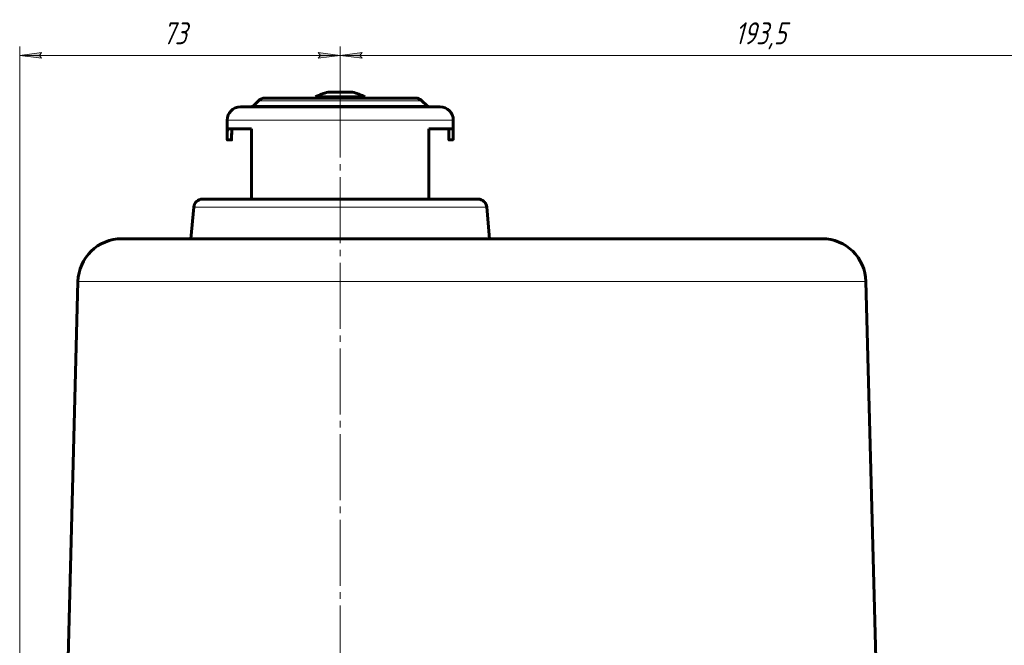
# Model space of a CAD drawing. Header units: millimetres. Extents: x 968 to 1714, y -499 to 290.
# Tile 26 of 27: x 1353 to 1577, y 143 to 285. Entities that reach past the tile are written whole.
import ezdxf

# ---------------------------------------------------------------- set-up
doc = ezdxf.new("R2010")
doc.units = ezdxf.units.MM
for name, pattern in [('K5LT_AXLED', [19.5, 15, -1.5, 1.5, -1.5]), ('K5LT_BASIC', [0]), ('K5LT_THIN', [0])]:
    doc.linetypes.add(name, pattern=pattern)
doc.styles.add('KDIMTEXTSTYLE', font='GOST_AU.SHX', dxfattribs={"width": 0.96, "oblique": 15, "height": 5})
doc.styles.add('KTEXTSTYLE', font='GOST_AU.SHX', dxfattribs={"width": 0.96, "height": 5})
doc.dimstyles.new('KDIMSTYLE (1.00)', dxfattribs={"dimtxt": 5, "dimasz": 1, "dimexe": 2, "dimexo": 0, "dimgap": 1, "dimtad": 1, "dimtxsty": 'KDIMTEXTSTYLE', "dimsah": 1, "dimcen": 0, "dimdle": 1, "dimadec": 0, "dimazin": 0, "dimtfac": 0.667, "dimtmove": 0, "dimatfit": 3, "dimfxl": 1, "dimtvp": 1, "dimtolj": 1, "dimtzin": 0, "dimarcsym": 0})

# ---------------------------------------------------------------- blocks, each defined once
blk = doc.blocks.new('D7')
for points in [[(1357.44, 277.23), (1357.94, 277.88), (1352.94, 277.23), (1357.94, 276.57)], [(1425.94, 277.23), (1420.94, 277.88), (1421.44, 277.23), (1420.94, 276.57)]]:
    blk.add_hatch(color=7).paths.add_polyline_path(points)
at = {"color": 7, "linetype": 'K5LT_THIN', "lineweight": 18}
for p, q in [((1352.94, 65.5), (1352.94, 279.23)), ((1425.94, 261), (1425.94, 279.23)), ((1352.94, 277.23), (1357.94, 277.88)), ((1357.94, 276.57), (1352.94, 277.23)), ((1357.94, 277.88), (1357.44, 277.23)), ((1357.44, 277.23), (1357.94, 276.57)), ((1421.44, 277.23), (1420.94, 277.88)), ((1420.94, 277.88), (1425.94, 277.23)), ((1425.94, 277.23), (1420.94, 276.57)), ((1420.94, 276.57), (1421.44, 277.23))]:
    blk.add_line(p, q, dxfattribs=at)
blk.add_wipeout([(1385.55, 278.23), (1385.55, 285.36), (1393.02, 285.36), (1393.02, 278.23)])
blk.add_line((1425.94, 277.23), (1352.94, 277.23), dxfattribs=at)
at = {"color": 7, "insert": (1385.55, 284.76), "char_height": 5, "attachment_point": 1, "style": 'KTEXTSTYLE'}
blk.add_mtext('\\H3.5;\\W0.965;\\Q15;\\Q15;\\H5.00;73', dxfattribs=at)
blk = doc.blocks.new('KDIMARROW_01')
blk.add_hatch(color=0).paths.add_polyline_path([(-5, -0.66), (0, 0), (-5, 0.66), (-4.5, 0)])
at = {"color": 0, "linetype": 'K5LT_THIN', "lineweight": 18}
for p, q in [((-4.5, 0), (-5, 0.66)), ((-5, 0.66), (0, 0)), ((0, 0), (-5, -0.66)), ((-5, -0.66), (-4.5, 0)), ((0, 0), (-1, 0))]:
    blk.add_line(p, q, dxfattribs=at)
blk = doc.blocks.new('D8')
for points in [[(1430.44, 277.23), (1430.94, 277.88), (1425.94, 277.23), (1430.94, 276.57)], [(1619.44, 277.23), (1614.44, 277.88), (1614.94, 277.23), (1614.44, 276.57)]]:
    blk.add_hatch(color=7).paths.add_polyline_path(points)
at = {"color": 7, "linetype": 'K5LT_THIN', "lineweight": 18}
for p, q in [((1425.94, 261), (1425.94, 279.23)), ((1619.44, 121.2), (1619.44, 279.23)), ((1425.94, 277.23), (1430.94, 277.88)), ((1430.94, 276.57), (1425.94, 277.23)), ((1430.94, 277.88), (1430.44, 277.23)), ((1430.44, 277.23), (1430.94, 276.57)), ((1614.94, 277.23), (1614.44, 277.88)), ((1614.44, 277.88), (1619.44, 277.23)), ((1619.44, 277.23), (1614.44, 276.57)), ((1614.44, 276.57), (1614.94, 277.23))]:
    blk.add_line(p, q, dxfattribs=at)
blk.add_wipeout([(1515.83, 278.23), (1515.83, 285.36), (1529, 285.36), (1529, 278.23)])
blk.add_line((1425.94, 277.23), (1619.44, 277.23), dxfattribs=at)
at = {"color": 7, "insert": (1515.83, 284.76), "char_height": 5, "attachment_point": 1, "style": 'KTEXTSTYLE'}
blk.add_mtext('\\H3.5;\\W0.965;\\Q15;\\Q15;\\H5.00;193,5', dxfattribs=at)

msp = doc.modelspace()

# ---------------------------------------------------------------- linework, layer by layer
at = {"color": 30, "linetype": 'K5LT_AXLED', "lineweight": 18, "true_color": 0xff8000}
msp.add_line((1425.94, 0.5), (1425.94, 270.866), dxfattribs=at)
at = {"color": 150, "linetype": 'K5LT_BASIC', "lineweight": 60, "true_color": 0x0080ff}
for p, q in [((1407.354, 266.914), (1406.232, 265.793)), ((1408.768, 267.5), (1425.939, 267.5)), ((1420.29, 267.789), (1420.29, 267.5)), ((1423.996, 267.789), (1420.29, 267.789)), ((1428.718, 268.866), (1423.161, 268.866)), ((1431.59, 267.789), (1423.996, 267.789)), ((1425.939, 267.5), (1443.111, 267.5)), ((1428.174, 268.866), (1428.46, 268.866)), ((1431.59, 267.789), (1431.59, 267.5)), ((1444.525, 266.914), (1445.647, 265.793)), ((1403.19, 265.5), (1425.939, 265.5)), ((1425.939, 265.5), (1448.69, 265.5)), ((1400.19, 258), (1400.19, 262.5)), ((1451.69, 258), (1451.69, 262.5)), ((1400.269, 260.5), (1405.764, 260.5)), ((1405.764, 260.5), (1405.764, 244.5)), ((1405.764, 260.5), (1405.764, 260.5)), ((1446.115, 260.5), (1451.61, 260.5)), ((1446.115, 244.5), (1446.115, 260.5)), ((1446.116, 260.5), (1446.116, 244.5)), ((1401.19, 258), (1400.19, 258)), ((1401.19, 258), (1401.19, 258)), ((1451.69, 258), (1450.69, 258)), ((1450.69, 258), (1450.69, 258)), ((1457.319, 244.5), (1394.56, 244.5)), ((1452.44, 244.5), (1457.319, 244.5)), ((1392.567, 242.674), (1391.94, 235.5)), ((1459.312, 242.674), (1459.94, 235.5)), ((1376.203, 235.5), (1535.676, 235.5)), ((1464.487, 235.5), (1459.94, 235.5)), ((1535.676, 235.5), (1506.855, 235.5)), ((1366.207, 225.762), (1363.371, 117.481)), ((1545.672, 225.762), (1548.508, 117.481))]:
    msp.add_line(p, q, dxfattribs=at)
at = {"color": 7, "linetype": 'K5LT_THIN', "lineweight": 18}
for p, q in [((1407.354, 266.914), (1425.939, 266.914)), ((1425.939, 266.914), (1444.525, 266.914)), ((1406.232, 265.793), (1425.939, 265.793)), ((1425.939, 265.793), (1445.647, 265.793)), ((1400.19, 262.5), (1425.939, 262.5)), ((1425.939, 262.5), (1451.69, 262.5)), ((1400.239, 260.25), (1401.24, 260.25)), ((1450.639, 260.25), (1451.641, 260.25)), ((1401.193, 258.25), (1400.193, 258.25)), ((1451.686, 258.25), (1450.686, 258.25)), ((1392.567, 242.674), (1459.312, 242.674)), ((1366.207, 225.762), (1545.672, 225.762))]:
    msp.add_line(p, q, dxfattribs=at)
at = {"color": 150, "linetype": 'K5LT_BASIC', "lineweight": 60, "true_color": 0x0080ff}
for centre, radius, start, end in [((1408.768, 265.5), 2, 90, 135), ((1425.94, 257.088), 12.101, 103.27418, 117.83375), ((1425.94, 257.088), 12.101, 62.16625, 76.72582), ((1443.111, 265.5), 2, 45, 90), ((1403.19, 262.5), 3, 90, 180), ((1405.525, 266.5), 1, 270, 315), ((1446.354, 266.5), 1, 225, 270), ((1448.69, 262.5), 3, 0, 90), ((1394.56, 242.5), 2, 90, 175), ((1457.319, 242.5), 2, 5, 90), ((1376.203, 225.5), 10, 90, 178.5), ((1535.676, 225.5), 10, 1.5, 90)]:
    msp.add_arc(centre, radius, start, end, dxfattribs=at)
for points, knots in [([(1400.193, 258.25), (1400.195, 258.405), (1400.197, 258.559), (1400.202, 258.869), (1400.204, 259.024), (1400.211, 259.333), (1400.215, 259.488), (1400.224, 259.797), (1400.228, 259.952), (1400.235, 260.154), (1400.237, 260.202), (1400.239, 260.25)], [0, 0, 0, 0, 0.2319336, 0.2319336, 0.4639165, 0.4639165, 0.6959723, 0.6959723, 0.9281244, 0.9281244, 1, 1, 1, 1]), ([(1400.269, 260.5), (1400.269, 260.5), (1400.268, 260.5), (1400.267, 260.5), (1400.266, 260.499), (1400.266, 260.498), (1400.265, 260.497), (1400.264, 260.496), (1400.263, 260.494), (1400.262, 260.493), (1400.262, 260.491), (1400.261, 260.488), (1400.26, 260.485), (1400.258, 260.48), (1400.257, 260.473), (1400.255, 260.465), (1400.254, 260.458), (1400.253, 260.453), (1400.252, 260.447), (1400.252, 260.442), (1400.251, 260.436), (1400.25, 260.429), (1400.249, 260.423), (1400.249, 260.416), (1400.248, 260.408), (1400.247, 260.401), (1400.246, 260.393), (1400.246, 260.385), (1400.245, 260.378), (1400.245, 260.369), (1400.244, 260.361), (1400.244, 260.353), (1400.243, 260.345), (1400.243, 260.337), (1400.242, 260.329), (1400.242, 260.321), (1400.241, 260.314), (1400.241, 260.306), (1400.24, 260.298), (1400.24, 260.291), (1400.24, 260.284), (1400.24, 260.277), (1400.239, 260.27), (1400.239, 260.261), (1400.239, 260.254), (1400.239, 260.25)], [0, 0, 0, 0, 0.0214375, 0.0426384, 0.0636355, 0.0843985, 0.1050817, 0.1256546, 0.1462142, 0.1666968, 0.1871488, 0.2098198, 0.234706, 0.2712454, 0.3175476, 0.3620718, 0.3955501, 0.417962, 0.440589, 0.4637192, 0.48714, 0.511089, 0.5352269, 0.5595508, 0.5838679, 0.6081003, 0.6322686, 0.6562251, 0.6800249, 0.703521, 0.7268473, 0.749406, 0.7714138, 0.7926296, 0.8136299, 0.8338539, 0.8535618, 0.8724032, 0.8909494, 0.9085518, 0.9254826, 0.9413872, 0.9568826, 0.9716533, 1, 1, 1, 1]), ([(1401.24, 260.25), (1401.235, 260.096), (1401.23, 259.941), (1401.22, 259.633), (1401.216, 259.478), (1401.208, 259.17), (1401.205, 259.015), (1401.199, 258.707), (1401.197, 258.553), (1401.194, 258.349), (1401.194, 258.299), (1401.193, 258.25)], [0, 0, 0, 0, 0.2316674, 0.2316674, 0.4631982, 0.4631982, 0.6946177, 0.6946177, 0.9259511, 0.9259511, 1, 1, 1, 1]), ([(1401.193, 258.25), (1401.195, 258.404), (1401.197, 258.559), (1401.202, 258.867), (1401.205, 259.021), (1401.212, 259.33), (1401.216, 259.484), (1401.225, 259.793), (1401.23, 259.947), (1401.237, 260.151), (1401.239, 260.2), (1401.24, 260.25)], [0, 0, 0, 0, 0.2312581, 0.2312581, 0.4625691, 0.4625691, 0.6939583, 0.6939583, 0.9254506, 0.9254506, 1, 1, 1, 1]), ([(1401.24, 260.25), (1401.241, 260.255), (1401.241, 260.264), (1401.242, 260.277), (1401.242, 260.289), (1401.243, 260.302), (1401.243, 260.313), (1401.244, 260.325), (1401.245, 260.335), (1401.245, 260.345), (1401.246, 260.355), (1401.246, 260.364), (1401.247, 260.373), (1401.248, 260.382), (1401.248, 260.39), (1401.249, 260.397), (1401.25, 260.405), (1401.251, 260.412), (1401.251, 260.418), (1401.252, 260.424), (1401.253, 260.43), (1401.253, 260.435), (1401.254, 260.44), (1401.255, 260.445), (1401.255, 260.449), (1401.256, 260.453), (1401.256, 260.457), (1401.257, 260.461), (1401.258, 260.464), (1401.258, 260.469), (1401.26, 260.474), (1401.261, 260.48), (1401.262, 260.485), (1401.264, 260.488), (1401.265, 260.491), (1401.266, 260.494), (1401.267, 260.496), (1401.268, 260.497), (1401.269, 260.499), (1401.271, 260.5), (1401.272, 260.5), (1401.272, 260.5)], [0, 0, 0, 0, 0.02959434, 0.05917534, 0.0886294, 0.11762247, 0.14627788, 0.17424142, 0.2017949, 0.22877657, 0.25555846, 0.28152768, 0.30696129, 0.33169578, 0.35631866, 0.38035683, 0.40397257, 0.42684362, 0.44939784, 0.47100109, 0.49193323, 0.51190569, 0.53151357, 0.55016805, 0.56823262, 0.58550732, 0.60257069, 0.6191971, 0.63557604, 0.65685583, 0.68680552, 0.72584976, 0.76196826, 0.79159355, 0.81853156, 0.84395107, 0.86797146, 0.89688485, 0.9303285, 0.9682127, 0.99973731, 0.99973731, 0.99973731, 0.99973731]), ([(1401.272, 260.5), (1401.272, 260.5), (1401.271, 260.5), (1401.27, 260.5), (1401.27, 260.499), (1401.269, 260.498), (1401.268, 260.497), (1401.267, 260.496), (1401.266, 260.494), (1401.265, 260.493), (1401.264, 260.491), (1401.264, 260.488), (1401.262, 260.485), (1401.261, 260.48), (1401.259, 260.473), (1401.258, 260.465), (1401.257, 260.458), (1401.256, 260.453), (1401.255, 260.447), (1401.254, 260.442), (1401.253, 260.436), (1401.253, 260.429), (1401.252, 260.423), (1401.251, 260.416), (1401.25, 260.408), (1401.25, 260.401), (1401.249, 260.393), (1401.248, 260.385), (1401.248, 260.377), (1401.247, 260.369), (1401.246, 260.361), (1401.246, 260.353), (1401.245, 260.345), (1401.245, 260.337), (1401.244, 260.329), (1401.244, 260.321), (1401.243, 260.314), (1401.243, 260.306), (1401.243, 260.298), (1401.242, 260.291), (1401.242, 260.284), (1401.242, 260.277), (1401.241, 260.27), (1401.241, 260.261), (1401.241, 260.254), (1401.24, 260.25)], [0.00128695, 0.00128695, 0.00128695, 0.00128695, 0.0214419, 0.04264686, 0.06364782, 0.08441463, 0.10510159, 0.12567848, 0.14624242, 0.16672952, 0.18718616, 0.20986238, 0.2347543, 0.27130186, 0.31761399, 0.36214741, 0.39563221, 0.41804886, 0.44068103, 0.46381709, 0.48724427, 0.51120094, 0.53534752, 0.55968005, 0.58400505, 0.60824277, 0.63241388, 0.65637013, 0.68016867, 0.7036632, 0.72698917, 0.74954726, 0.77155359, 0.79276541, 0.81376018, 0.8339757, 0.85367401, 0.87250492, 0.89104059, 0.90863186, 0.92555097, 0.94144286, 0.95692495, 0.97168149, 1, 1, 1, 1]), ([(1450.607, 260.5), (1450.607, 260.5), (1450.608, 260.5), (1450.609, 260.5), (1450.61, 260.499), (1450.61, 260.498), (1450.611, 260.497), (1450.612, 260.496), (1450.613, 260.494), (1450.614, 260.493), (1450.615, 260.491), (1450.616, 260.488), (1450.617, 260.485), (1450.618, 260.48), (1450.62, 260.473), (1450.621, 260.465), (1450.622, 260.458), (1450.623, 260.453), (1450.624, 260.447), (1450.625, 260.442), (1450.626, 260.436), (1450.627, 260.429), (1450.627, 260.423), (1450.628, 260.416), (1450.629, 260.408), (1450.63, 260.401), (1450.63, 260.393), (1450.631, 260.385), (1450.632, 260.377), (1450.632, 260.369), (1450.633, 260.361), (1450.633, 260.353), (1450.634, 260.345), (1450.634, 260.337), (1450.635, 260.329), (1450.635, 260.321), (1450.636, 260.314), (1450.636, 260.306), (1450.636, 260.298), (1450.637, 260.291), (1450.637, 260.284), (1450.637, 260.277), (1450.638, 260.27), (1450.638, 260.261), (1450.638, 260.254), (1450.639, 260.25)], [0.00128694, 0.00128694, 0.00128694, 0.00128694, 0.02144428, 0.04265172, 0.06365524, 0.08442457, 0.10511401, 0.12569317, 0.14625919, 0.16674813, 0.18720652, 0.20988453, 0.23477837, 0.27132874, 0.31764455, 0.36218178, 0.39566949, 0.41808765, 0.4407211, 0.46385792, 0.48728546, 0.51124157, 0.53538693, 0.55971785, 0.58404141, 0.60827886, 0.6324512, 0.6564098, 0.68021084, 0.70370709, 0.72703363, 0.74959098, 0.77159604, 0.79280624, 0.81379959, 0.83401358, 0.85370983, 0.87253781, 0.89107012, 0.90865746, 0.92557242, 0.94146, 0.95693793, 0.97169028, 1, 1, 1, 1]), ([(1450.686, 258.25), (1450.684, 258.404), (1450.682, 258.559), (1450.677, 258.867), (1450.674, 259.021), (1450.667, 259.33), (1450.663, 259.484), (1450.654, 259.793), (1450.649, 259.947), (1450.642, 260.151), (1450.64, 260.2), (1450.639, 260.25)], [0, 0, 0, 0, 0.2312581, 0.2312581, 0.4625691, 0.4625691, 0.6939583, 0.6939583, 0.9254506, 0.9254506, 1, 1, 1, 1]), ([(1451.641, 260.25), (1451.64, 260.255), (1451.64, 260.264), (1451.639, 260.277), (1451.639, 260.289), (1451.638, 260.302), (1451.638, 260.313), (1451.637, 260.325), (1451.637, 260.335), (1451.636, 260.345), (1451.635, 260.355), (1451.635, 260.364), (1451.634, 260.373), (1451.633, 260.382), (1451.633, 260.39), (1451.632, 260.397), (1451.632, 260.405), (1451.631, 260.412), (1451.63, 260.418), (1451.63, 260.424), (1451.629, 260.43), (1451.628, 260.435), (1451.628, 260.44), (1451.627, 260.445), (1451.626, 260.449), (1451.626, 260.453), (1451.625, 260.457), (1451.625, 260.461), (1451.624, 260.464), (1451.623, 260.469), (1451.622, 260.474), (1451.621, 260.48), (1451.62, 260.485), (1451.618, 260.488), (1451.617, 260.491), (1451.616, 260.494), (1451.615, 260.496), (1451.614, 260.497), (1451.613, 260.499), (1451.611, 260.5), (1451.611, 260.5), (1451.61, 260.5)], [0, 0, 0, 0, 0.0295964, 0.0591796, 0.088636, 0.1176315, 0.1462894, 0.1742554, 0.2018111, 0.2287945, 0.2555777, 0.2815475, 0.3069814, 0.3317155, 0.356338, 0.3803753, 0.4039899, 0.4268594, 0.4494119, 0.4710132, 0.4919431, 0.5119131, 0.5315184, 0.5501702, 0.5682321, 0.585504, 0.6025647, 0.6191886, 0.6355651, 0.6568421, 0.6867889, 0.7258308, 0.7619482, 0.7915734, 0.8185125, 0.8439337, 0.8679564, 0.896873, 0.9303202, 0.9682085, 1, 1, 1, 1]), ([(1451.641, 260.25), (1451.646, 260.095), (1451.651, 259.941), (1451.66, 259.631), (1451.664, 259.476), (1451.672, 259.167), (1451.675, 259.012), (1451.68, 258.702), (1451.683, 258.548), (1451.685, 258.345), (1451.685, 258.298), (1451.686, 258.25)], [0, 0, 0, 0, 0.2323138, 0.2323138, 0.4645004, 0.4645004, 0.6965834, 0.6965834, 0.9285863, 0.9285863, 1, 1, 1, 1]), ([(1400.193, 258.25), (1400.193, 258.245), (1400.193, 258.236), (1400.193, 258.223), (1400.193, 258.21), (1400.193, 258.198), (1400.192, 258.186), (1400.192, 258.174), (1400.192, 258.163), (1400.192, 258.152), (1400.192, 258.141), (1400.192, 258.131), (1400.192, 258.121), (1400.191, 258.111), (1400.191, 258.102), (1400.191, 258.093), (1400.191, 258.084), (1400.191, 258.075), (1400.191, 258.067), (1400.191, 258.059), (1400.19, 258.052), (1400.19, 258.045), (1400.19, 258.039), (1400.19, 258.034), (1400.19, 258.029), (1400.19, 258.024), (1400.19, 258.02), (1400.19, 258.016), (1400.19, 258.013), (1400.19, 258.01), (1400.19, 258.007), (1400.19, 258.005), (1400.19, 258.004), (1400.19, 258.002), (1400.19, 258.001), (1400.19, 258), (1400.19, 258), (1400.19, 258), (1400.19, 258)], [0, 0, 0, 0, 0.01507686, 0.03015384, 0.04517807, 0.0600441, 0.07477011, 0.08934128, 0.10384823, 0.11829661, 0.13269621, 0.14707835, 0.16153127, 0.17623054, 0.19117398, 0.20633531, 0.22153733, 0.23667255, 0.25171876, 0.2665954, 0.28131235, 0.29572852, 0.3100022, 0.32399135, 0.33778778, 0.35127752, 0.36466038, 0.3778251, 0.39084211, 0.40358837, 0.41620925, 0.42867142, 0.44109765, 0.45350433, 0.46595384, 0.47829304, 0.49044409, 0.49967924, 0.49967924, 0.49967924, 0.49967924]), ([(1401.193, 258.25), (1401.193, 258.245), (1401.193, 258.236), (1401.193, 258.223), (1401.193, 258.21), (1401.193, 258.198), (1401.193, 258.186), (1401.192, 258.174), (1401.192, 258.163), (1401.192, 258.152), (1401.192, 258.141), (1401.192, 258.131), (1401.192, 258.121), (1401.192, 258.111), (1401.191, 258.102), (1401.191, 258.093), (1401.191, 258.084), (1401.191, 258.075), (1401.191, 258.067), (1401.191, 258.059), (1401.191, 258.052), (1401.19, 258.045), (1401.19, 258.039), (1401.19, 258.034), (1401.19, 258.029), (1401.19, 258.024), (1401.19, 258.02), (1401.19, 258.016), (1401.19, 258.013), (1401.19, 258.01), (1401.19, 258.007), (1401.19, 258.005), (1401.19, 258.004), (1401.19, 258.002), (1401.19, 258.001), (1401.19, 258), (1401.19, 258), (1401.19, 258), (1401.19, 258), (1401.19, 258), (1401.19, 258.001), (1401.19, 258.001), (1401.19, 258.002), (1401.19, 258.004), (1401.19, 258.005), (1401.19, 258.007), (1401.19, 258.009), (1401.19, 258.011), (1401.19, 258.014), (1401.19, 258.018), (1401.19, 258.023), (1401.19, 258.029), (1401.19, 258.036), (1401.19, 258.042), (1401.19, 258.047), (1401.191, 258.052), (1401.191, 258.057), (1401.191, 258.063), (1401.191, 258.068), (1401.191, 258.074), (1401.191, 258.08), (1401.191, 258.086), (1401.191, 258.092), (1401.191, 258.099), (1401.191, 258.107), (1401.192, 258.115), (1401.192, 258.125), (1401.192, 258.139), (1401.192, 258.154), (1401.192, 258.169), (1401.193, 258.182), (1401.193, 258.194), (1401.193, 258.205), (1401.193, 258.216), (1401.193, 258.227), (1401.193, 258.238), (1401.193, 258.246), (1401.193, 258.25)], [0, 0, 0, 0, 0.0150771, 0.0301542, 0.0451787, 0.0600448, 0.074771, 0.0893423, 0.1038494, 0.1182979, 0.1326977, 0.14708, 0.1615331, 0.1762326, 0.1911763, 0.2063379, 0.2215401, 0.2366756, 0.2517221, 0.266599, 0.2813163, 0.2957327, 0.3100066, 0.323996, 0.3377927, 0.3512826, 0.3646656, 0.3778305, 0.3908477, 0.403594, 0.4162149, 0.4286771, 0.4411033, 0.45351, 0.4659595, 0.4782987, 0.4904498, 0.4999837, 0.5023462, 0.5141476, 0.5257443, 0.5372561, 0.5485458, 0.5597239, 0.5706307, 0.5813601, 0.5918657, 0.6023246, 0.6139766, 0.6268595, 0.6457353, 0.6646899, 0.6838003, 0.6969472, 0.708796, 0.7193143, 0.7297998, 0.7402248, 0.7506291, 0.7610343, 0.771453, 0.7820654, 0.7928585, 0.8039235, 0.8151079, 0.8279105, 0.8421633, 0.863347, 0.884881, 0.9068583, 0.922272, 0.9363525, 0.9491202, 0.9619067, 0.9746822, 0.9873933, 1, 1, 1, 1]), ([(1450.686, 258.25), (1450.686, 258.245), (1450.686, 258.236), (1450.686, 258.223), (1450.686, 258.21), (1450.686, 258.198), (1450.686, 258.186), (1450.687, 258.174), (1450.687, 258.163), (1450.687, 258.152), (1450.687, 258.141), (1450.687, 258.131), (1450.687, 258.121), (1450.688, 258.111), (1450.688, 258.102), (1450.688, 258.093), (1450.688, 258.084), (1450.688, 258.075), (1450.688, 258.067), (1450.688, 258.059), (1450.689, 258.052), (1450.689, 258.045), (1450.689, 258.039), (1450.689, 258.034), (1450.689, 258.029), (1450.689, 258.024), (1450.689, 258.02), (1450.689, 258.016), (1450.689, 258.013), (1450.689, 258.01), (1450.689, 258.007), (1450.689, 258.005), (1450.689, 258.004), (1450.689, 258.002), (1450.69, 258.001), (1450.69, 258), (1450.69, 258), (1450.69, 258), (1450.69, 258)], [0, 0, 0, 0, 0.01507707, 0.03015424, 0.04517865, 0.06004483, 0.07477098, 0.08934228, 0.10384935, 0.11829788, 0.13269766, 0.14708, 0.16153313, 0.17623261, 0.19117627, 0.20633785, 0.22154014, 0.23667563, 0.25172211, 0.26659903, 0.28131626, 0.2957327, 0.31000664, 0.32399601, 0.33779267, 0.35128261, 0.36466565, 0.37783051, 0.39084765, 0.40359399, 0.41621493, 0.42867711, 0.44110333, 0.45350997, 0.46595947, 0.4782987, 0.4904498, 0.50033903, 0.50033903, 0.50033903, 0.50033903]), ([(1451.69, 258), (1451.69, 258), (1451.69, 258), (1451.69, 258), (1451.69, 258.001), (1451.69, 258.001), (1451.689, 258.002), (1451.689, 258.004), (1451.689, 258.005), (1451.689, 258.007), (1451.689, 258.009), (1451.689, 258.011), (1451.689, 258.014), (1451.689, 258.018), (1451.689, 258.023), (1451.689, 258.029), (1451.689, 258.036), (1451.689, 258.042), (1451.689, 258.047), (1451.689, 258.052), (1451.688, 258.057), (1451.688, 258.063), (1451.688, 258.068), (1451.688, 258.074), (1451.688, 258.08), (1451.688, 258.086), (1451.688, 258.092), (1451.688, 258.099), (1451.688, 258.107), (1451.688, 258.115), (1451.687, 258.125), (1451.687, 258.139), (1451.687, 258.154), (1451.687, 258.169), (1451.687, 258.182), (1451.686, 258.194), (1451.686, 258.205), (1451.686, 258.216), (1451.686, 258.227), (1451.686, 258.238), (1451.686, 258.246), (1451.686, 258.25)], [0.5000234, 0.5000234, 0.5000234, 0.5000234, 0.50234037, 0.51414173, 0.52573839, 0.53725006, 0.54853958, 0.55971755, 0.57062421, 0.5813535, 0.59185894, 0.60231766, 0.61396948, 0.62685225, 0.64572773, 0.66468206, 0.68379219, 0.69693889, 0.70878756, 0.71930565, 0.72979099, 0.74021581, 0.7506199, 0.761025, 0.77144358, 0.782056, 0.79284912, 0.80391425, 0.81509868, 0.82790154, 0.84215467, 0.86333914, 0.88487407, 0.90685223, 0.92226656, 0.9363478, 0.94911628, 0.96190359, 0.97468007, 0.98739219, 1, 1, 1, 1])]:
    msp.add_open_spline(points, degree=3, knots=knots, dxfattribs=at)

# ---------------------------------------------------------------- next in the draw order: dimensions: what is measured, and where the dimension line sits
at = {"color": 7}
dim = msp.add_linear_dim(base=(1425.94, 277.225), p1=(1352.94, 65.5), p2=(1425.94, 261), dimstyle='KDIMSTYLE (1.00)', override={"dimexo": 0, "dimpost": '\\H5.0;\\W0.965;\\Q15;<>', "dimblk1": 'KDIMARROW_01', "dimblk2": 'KDIMARROW_01', "dimse1": 0, "dimse2": 0, "dimclrt": 7, "dimtol": 1, "dimtp": 0, "dimtm": 0, "dimtdec": 5, "dimtolj": 1}, dxfattribs=at)
dim.commit()
dim.dimension.update_dxf_attribs({"geometry": 'D7', "text_midpoint": (1389.44, 277.225), "dimtype": 160})

# ---------------------------------------------------------------- next in the draw order: dimensions: what is measured, and where the dimension line sits
dim = msp.add_linear_dim(base=(1425.94, 277.225), p1=(1619.44, 121.195), p2=(1425.94, 261), dimstyle='KDIMSTYLE (1.00)', override={"dimexo": 0, "dimpost": '\\H5.0;\\W0.965;\\Q15;<>', "dimblk1": 'KDIMARROW_01', "dimblk2": 'KDIMARROW_01', "dimse1": 0, "dimse2": 0, "dimclrt": 7, "dimtol": 1, "dimtp": 0, "dimtm": 0, "dimtdec": 5, "dimtolj": 1}, dxfattribs=at)
dim.commit()
dim.dimension.update_dxf_attribs({"geometry": 'D8', "text_midpoint": (1522.69, 277.225), "dimtype": 160})

doc.saveas('drawing.dxf')
